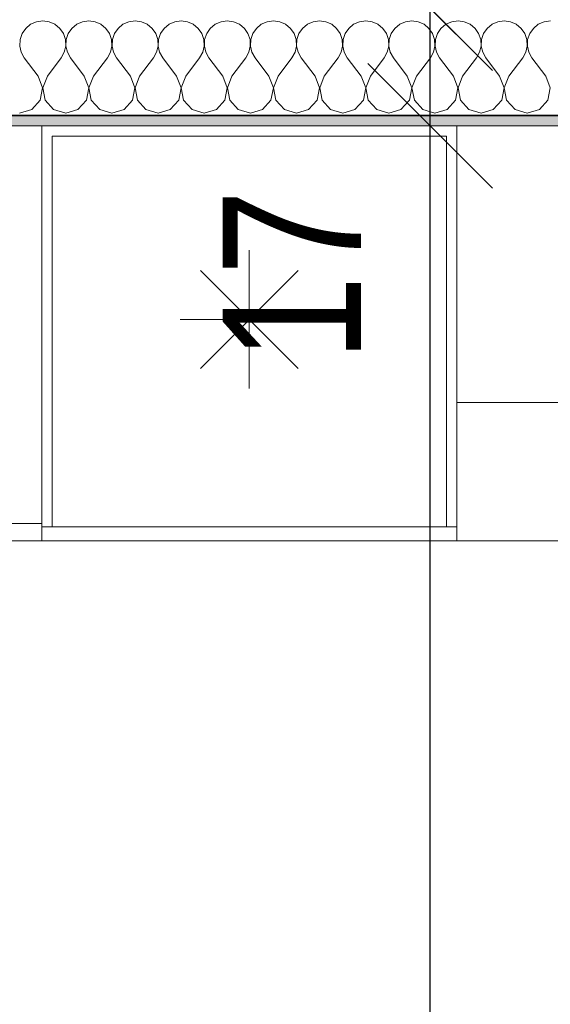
# Model space of a CAD drawing. Header units: metres. Extents: x -7.1 to 26.5, y -14.7 to 18.1.
# Tile 29 of 182: x 2.9 to 3.7, y 2.3 to 3.7. Entities that reach past the tile are written whole.
import ezdxf

# ---------------------------------------------------------------- set-up
doc = ezdxf.new("R2010")
doc.units = ezdxf.units.M
doc.header["$PDMODE"] = 65
doc.linetypes.add('AUSGEZOGEN', pattern=[0])
for name, color, linetype in [('XR$1$015 Innenwände', 7, 'AUSGEZOGEN'), ('XR$1$015 Innenwände Schichttrennlinien', 7, 'AUSGEZOGEN'), ('XR$1$065 Möbel Einrichtung', 7, 'AUSGEZOGEN'), ('XR$1$080 Raumdefinitionen Kontur', 7, 'AUSGEZOGEN'), ('XR$2$105 Bemassungen 100', 7, 'AUSGEZOGEN'), ('XR$3$015 Innenwände Bauteilschraffuren', 7, 'AUSGEZOGEN')]:
    doc.layers.add(name, color=color, linetype=linetype)
doc.styles.add('ARIAL', font='arial.ttf')
doc.dimstyles.new('DIMSTYLE_3', dxfattribs={"dimtxt": 0.2, "dimasz": 0.3, "dimexe": 0, "dimexo": 0, "dimgap": 0.1, "dimtad": 2, "dimrnd": 0.005, "dimzin": 4, "dimdsep": 46, "dimtxsty": 'ARIAL', "dimblk1": 'ALL_ML_STRICH', "dimblk2": 'ALL_ML_STRICH', "dimsah": 1, "dimcen": 0, "dimclrd": 7, "dimclre": 7, "dimclrt": 7, "dimadec": 0, "dimazin": 0, "dimtfac": 1, "dimtdec": 0, "dimtix": 1, "dimtmove": 2, "dimatfit": 3, "dimfxl": 0, "dimtzin": 0, "dimlwd": 0, "dimlwe": 18, "dimarcsym": 0})
doc.dimstyles.new('DIMSTYLE_7', dxfattribs={"dimtxt": 0.2, "dimasz": 0.3, "dimexe": 0, "dimexo": 0, "dimgap": 0.1, "dimtad": 2, "dimdec": 1, "dimlfac": 100, "dimrnd": 0.5, "dimzin": 4, "dimdsep": 46, "dimtxsty": 'ARIAL', "dimblk1": 'ALL_ML_STRICH', "dimblk2": 'ALL_ML_STRICH', "dimsah": 1, "dimcen": 0, "dimclrd": 7, "dimclre": 7, "dimclrt": 7, "dimadec": 0, "dimazin": 0, "dimtfac": 1, "dimtdec": 0, "dimtix": 1, "dimtmove": 2, "dimatfit": 3, "dimfxl": 0, "dimtvp": 1.2, "dimtzin": 0, "dimlwd": 0, "dimlwe": 18, "dimarcsym": 0})

# ---------------------------------------------------------------- blocks, each defined once
blk = doc.blocks.new('ALL_ML_STRICH')
at = {"color": 0, "linetype": 'ByBlock', "lineweight": -2}
for p, q in [((0, -0.5), (0, 0.5)), ((-0.3, -0.3), (0.3, 0.3)), ((-1, 0), (0.5, 0))]:
    blk.add_line(p, q, dxfattribs=at)
blk = doc.blocks.new('*D157')
at = {"layer": 'DEFPOINTS', "color": 7, "linetype": 'AUSGEZOGEN', "lineweight": 18, "transparency": 16777216}
for p in [(6.2718, 2.513), (2.2818, 2.0461), (2.2818, 2.0461)]:
    blk.add_point(p, dxfattribs=at)
at = {"layer": 'XR$2$105 Bemassungen 100', "color": 7, "linetype": 'AUSGEZOGEN', "lineweight": -2, "transparency": 16777216}
for p, q in [((6.2718, 2.7835), (6.2718, 2.0461)), ((2.2818, 2.0461), (2.2818, 2.0461)), ((2.2818, 2.0461), (6.2718, 2.0461))]:
    blk.add_line(p, q, dxfattribs=at)
at = {"layer": 'XR$2$105 Bemassungen 100', "color": 7, "linetype": 'AUSGEZOGEN', "lineweight": 18, "transparency": 16777216, "xscale": 0.3, "yscale": 0.3, "zscale": 0.3, "rotation": 180}
blk.add_blockref('ALL_ML_STRICH', (2.2818, 2.0461), dxfattribs=at)
at = {"layer": 'XR$2$105 Bemassungen 100', "color": 7, "linetype": 'AUSGEZOGEN', "lineweight": 18, "transparency": 16777216, "xscale": 0.3, "yscale": 0.3, "zscale": 0.3}
blk.add_blockref('ALL_ML_STRICH', (6.2718, 2.0461), dxfattribs=at)
at = {"layer": 'XR$2$105 Bemassungen 100', "color": 7, "linetype": 'AUSGEZOGEN', "lineweight": 18, "transparency": 16777216, "insert": (4.2882, 2.2496), "char_height": 0.2, "width": 0.64, "attachment_point": 5, "style": 'ARIAL'}
blk.add_mtext('\\W0.80;\\A1;{\\A1;{3.99\\H0.132000;\\S^ ;}}', dxfattribs=at)
blk = doc.blocks.new('*D200')
at = {"layer": 'DEFPOINTS', "color": 7, "linetype": 'AUSGEZOGEN', "lineweight": 18, "transparency": 16777216}
for p in [(3.4282, 3.5835), (3.4932, -3.6465), (3.4932, -3.6465)]:
    blk.add_point(p, dxfattribs=at)
at = {"layer": 'XR$2$105 Bemassungen 100', "color": 7, "linetype": 'AUSGEZOGEN', "lineweight": -2, "transparency": 16777216}
for p, q in [((3.4932, 3.5835), (3.4932, 3.5835)), ((3.4932, -3.6465), (3.4932, 3.5835)), ((3.4932, -3.6465), (3.4932, -3.6465))]:
    blk.add_line(p, q, dxfattribs=at)
at = {"layer": 'XR$2$105 Bemassungen 100', "color": 7, "linetype": 'AUSGEZOGEN', "lineweight": 18, "transparency": 16777216, "xscale": 0.3, "yscale": 0.3, "zscale": 0.3}
for p, rotation in [((3.4932, 3.5835), 90), ((3.4932, -3.6465), 270)]:
    blk.add_blockref('ALL_ML_STRICH', p, dxfattribs=dict(at, rotation=rotation))
at = {"layer": 'XR$2$105 Bemassungen 100', "color": 7, "linetype": 'AUSGEZOGEN', "lineweight": 18, "transparency": 16777216, "insert": (3.2897, -0.0199), "char_height": 0.2, "width": 0.64, "attachment_point": 5, "rotation": 90, "style": 'ARIAL'}
blk.add_mtext('\\W0.80;\\A1;{\\A1;{7.23\\H0.132000;\\S^ ;}}', dxfattribs=at)
blk = doc.blocks.new('*D201')
at = {"layer": 'DEFPOINTS', "color": 7, "linetype": 'AUSGEZOGEN', "lineweight": 18, "transparency": 16777216}
for p in [(3.4932, 3.7535), (3.4282, 3.5835), (3.4932, 3.5835)]:
    blk.add_point(p, dxfattribs=at)
at = {"layer": 'XR$2$105 Bemassungen 100', "color": 7, "linetype": 'AUSGEZOGEN', "lineweight": -2, "transparency": 16777216}
for p, q in [((3.4932, 3.7535), (3.4932, 3.7535)), ((3.4932, 3.5835), (3.4932, 3.7535)), ((3.4932, 3.5835), (3.4932, 3.5835))]:
    blk.add_line(p, q, dxfattribs=at)
at = {"layer": 'XR$2$105 Bemassungen 100', "color": 7, "linetype": 'AUSGEZOGEN', "lineweight": 18, "transparency": 16777216, "xscale": 0.3, "yscale": 0.3, "zscale": 0.3}
for p, rotation in [((3.4932, 3.7535), 90), ((3.4932, 3.5835), 270)]:
    blk.add_blockref('ALL_ML_STRICH', p, dxfattribs=dict(at, rotation=rotation))
at = {"layer": 'XR$2$105 Bemassungen 100', "color": 7, "linetype": 'AUSGEZOGEN', "lineweight": 18, "transparency": 16777216, "insert": (3.2932, 3.367), "char_height": 0.2, "width": 0.64, "attachment_point": 5, "rotation": 90, "style": 'ARIAL'}
blk.add_mtext('\\W0.80;\\A1;{\\A1;{17\\H0.132000;\\S^ ;}}', dxfattribs=at)
blk = doc.blocks.new('*D202')
at = {"layer": 'DEFPOINTS', "color": 7, "linetype": 'AUSGEZOGEN', "lineweight": 18, "transparency": 16777216}
for p in [(3.4932, 6.6135), (3.4932, 3.7535), (3.4932, 3.7535)]:
    blk.add_point(p, dxfattribs=at)
at = {"layer": 'XR$2$105 Bemassungen 100', "color": 7, "linetype": 'AUSGEZOGEN', "lineweight": -2, "transparency": 16777216}
for p, q in [((3.4932, 6.6135), (3.4932, 6.6135)), ((3.4932, 3.7535), (3.4932, 6.6135)), ((3.4932, 3.7535), (3.4932, 3.7535))]:
    blk.add_line(p, q, dxfattribs=at)
at = {"layer": 'XR$2$105 Bemassungen 100', "color": 7, "linetype": 'AUSGEZOGEN', "lineweight": 18, "transparency": 16777216, "xscale": 0.3, "yscale": 0.3, "zscale": 0.3}
for p, rotation in [((3.4932, 6.6135), 90), ((3.4932, 3.7535), 270)]:
    blk.add_blockref('ALL_ML_STRICH', p, dxfattribs=dict(at, rotation=rotation))
at = {"layer": 'XR$2$105 Bemassungen 100', "color": 7, "linetype": 'AUSGEZOGEN', "lineweight": 18, "transparency": 16777216, "insert": (3.2898, 5.1951), "char_height": 0.2, "width": 0.64, "attachment_point": 5, "rotation": 90, "style": 'ARIAL'}
blk.add_mtext('\\W0.80;\\A1;{\\A1;{2.86\\H0.132000;\\S^ ;}}', dxfattribs=at)
blk = doc.blocks.new('COMPLEXOBJECT_166')
at = {"layer": 'XR$3$015 Innenwände Bauteilschraffuren', "color": 8, "linetype": 'AUSGEZOGEN', "lineweight": 13, "transparency": 33554687}
for p, q in [((2.9158, 3.7302), (2.9087, 3.7243)), ((2.9242, 3.7339), (2.9158, 3.7302)), ((2.9333, 3.7352), (2.9242, 3.7339)), ((2.9424, 3.7339), (2.9333, 3.7352)), ((2.9509, 3.7302), (2.9424, 3.7339)), ((2.9579, 3.7243), (2.9509, 3.7302)), ((2.9825, 3.7302), (2.9754, 3.7243)), ((2.9909, 3.7339), (2.9825, 3.7302)), ((3, 3.7352), (2.9909, 3.7339)), ((3.0091, 3.7339), (3, 3.7352)), ((3.0175, 3.7302), (3.0091, 3.7339)), ((3.0246, 3.7243), (3.0175, 3.7302)), ((3.0491, 3.7302), (3.0421, 3.7243)), ((3.0576, 3.7339), (3.0491, 3.7302)), ((3.0667, 3.7352), (3.0576, 3.7339)), ((3.0758, 3.7339), (3.0667, 3.7352)), ((3.0842, 3.7302), (3.0758, 3.7339)), ((3.0913, 3.7243), (3.0842, 3.7302)), ((3.1158, 3.7302), (3.1087, 3.7243)), ((3.1242, 3.7339), (3.1158, 3.7302)), ((3.1333, 3.7352), (3.1242, 3.7339)), ((3.1424, 3.7339), (3.1333, 3.7352)), ((3.1509, 3.7302), (3.1424, 3.7339)), ((3.1579, 3.7243), (3.1509, 3.7302)), ((3.1825, 3.7302), (3.1754, 3.7243)), ((3.1909, 3.7339), (3.1825, 3.7302)), ((3.2, 3.7352), (3.1909, 3.7339)), ((3.2091, 3.7339), (3.2, 3.7352)), ((3.2175, 3.7302), (3.2091, 3.7339)), ((3.2246, 3.7243), (3.2175, 3.7302)), ((3.2491, 3.7302), (3.2421, 3.7243)), ((3.2576, 3.7339), (3.2491, 3.7302)), ((3.2667, 3.7352), (3.2576, 3.7339)), ((3.2758, 3.7339), (3.2667, 3.7352)), ((3.2842, 3.7302), (3.2758, 3.7339)), ((3.2913, 3.7243), (3.2842, 3.7302)), ((3.3158, 3.7302), (3.3087, 3.7243)), ((3.3242, 3.7339), (3.3158, 3.7302)), ((3.3333, 3.7352), (3.3242, 3.7339)), ((3.3424, 3.7339), (3.3333, 3.7352)), ((3.3509, 3.7302), (3.3424, 3.7339)), ((3.3579, 3.7243), (3.3509, 3.7302)), ((3.3825, 3.7302), (3.3754, 3.7243)), ((3.3909, 3.7339), (3.3825, 3.7302)), ((3.4, 3.7352), (3.3909, 3.7339)), ((3.4091, 3.7339), (3.4, 3.7352)), ((3.4175, 3.7302), (3.4091, 3.7339)), ((3.4246, 3.7243), (3.4175, 3.7302)), ((3.4491, 3.7302), (3.4421, 3.7243)), ((3.4576, 3.7339), (3.4491, 3.7302)), ((3.4667, 3.7352), (3.4576, 3.7339)), ((3.4758, 3.7339), (3.4667, 3.7352)), ((3.4842, 3.7302), (3.4758, 3.7339)), ((3.4913, 3.7243), (3.4842, 3.7302)), ((3.5158, 3.7302), (3.5087, 3.7243)), ((3.5242, 3.7339), (3.5158, 3.7302)), ((3.5333, 3.7352), (3.5242, 3.7339)), ((3.5424, 3.7339), (3.5333, 3.7352)), ((3.5509, 3.7302), (3.5424, 3.7339)), ((3.5579, 3.7243), (3.5509, 3.7302)), ((3.5825, 3.7302), (3.5754, 3.7243)), ((3.5909, 3.7339), (3.5825, 3.7302)), ((3.6, 3.7352), (3.5909, 3.7339)), ((3.6091, 3.7339), (3.6, 3.7352)), ((3.6175, 3.7302), (3.6091, 3.7339)), ((3.6246, 3.7243), (3.6175, 3.7302)), ((3.6491, 3.7302), (3.6421, 3.7243)), ((3.6576, 3.7339), (3.6491, 3.7302)), ((3.6667, 3.7352), (3.6576, 3.7339)), ((2.9035, 3.7167), (2.9006, 3.708)), ((2.9087, 3.7243), (2.9035, 3.7167)), ((2.9631, 3.7167), (2.9579, 3.7243)), ((2.9661, 3.708), (2.9631, 3.7167)), ((2.9702, 3.7167), (2.9672, 3.708)), ((2.9754, 3.7243), (2.9702, 3.7167)), ((3.0298, 3.7167), (3.0246, 3.7243)), ((3.0328, 3.708), (3.0298, 3.7167)), ((3.0369, 3.7167), (3.0339, 3.708)), ((3.0421, 3.7243), (3.0369, 3.7167)), ((3.0965, 3.7167), (3.0913, 3.7243)), ((3.0994, 3.708), (3.0965, 3.7167)), ((3.1035, 3.7167), (3.1006, 3.708)), ((3.1087, 3.7243), (3.1035, 3.7167)), ((3.1631, 3.7167), (3.1579, 3.7243)), ((3.1661, 3.708), (3.1631, 3.7167)), ((3.1702, 3.7167), (3.1672, 3.708)), ((3.1754, 3.7243), (3.1702, 3.7167)), ((3.2298, 3.7167), (3.2246, 3.7243)), ((3.2328, 3.708), (3.2298, 3.7167)), ((3.2369, 3.7167), (3.2339, 3.708)), ((3.2421, 3.7243), (3.2369, 3.7167)), ((3.2965, 3.7167), (3.2913, 3.7243)), ((3.2994, 3.708), (3.2965, 3.7167)), ((3.3035, 3.7167), (3.3006, 3.708)), ((3.3087, 3.7243), (3.3035, 3.7167)), ((3.3631, 3.7167), (3.3579, 3.7243)), ((3.3661, 3.708), (3.3631, 3.7167)), ((3.3702, 3.7167), (3.3672, 3.708)), ((3.3754, 3.7243), (3.3702, 3.7167)), ((3.4298, 3.7167), (3.4246, 3.7243)), ((3.4328, 3.708), (3.4298, 3.7167)), ((3.4369, 3.7167), (3.4339, 3.708)), ((3.4421, 3.7243), (3.4369, 3.7167)), ((3.4965, 3.7167), (3.4913, 3.7243)), ((3.4994, 3.708), (3.4965, 3.7167)), ((3.5035, 3.7167), (3.5006, 3.708)), ((3.5087, 3.7243), (3.5035, 3.7167)), ((3.5631, 3.7167), (3.5579, 3.7243)), ((3.5661, 3.708), (3.5631, 3.7167)), ((3.5702, 3.7167), (3.5672, 3.708)), ((3.5754, 3.7243), (3.5702, 3.7167)), ((3.6298, 3.7167), (3.6246, 3.7243)), ((3.6328, 3.708), (3.6298, 3.7167)), ((3.6369, 3.7167), (3.6339, 3.708)), ((3.6421, 3.7243), (3.6369, 3.7167)), ((2.9006, 3.708), (2.9001, 3.6988)), ((2.9665, 3.6988), (2.9661, 3.708)), ((2.9672, 3.708), (2.9668, 3.6988)), ((3.0332, 3.6988), (3.0328, 3.708)), ((3.0339, 3.708), (3.0335, 3.6988)), ((3.0999, 3.6988), (3.0994, 3.708)), ((3.1006, 3.708), (3.1001, 3.6988)), ((3.1665, 3.6988), (3.1661, 3.708)), ((3.1672, 3.708), (3.1668, 3.6988)), ((3.2332, 3.6988), (3.2328, 3.708)), ((3.2339, 3.708), (3.2335, 3.6988)), ((3.2999, 3.6988), (3.2994, 3.708)), ((3.3006, 3.708), (3.3001, 3.6988)), ((3.3665, 3.6988), (3.3661, 3.708)), ((3.3672, 3.708), (3.3668, 3.6988)), ((3.4332, 3.6988), (3.4328, 3.708)), ((3.4339, 3.708), (3.4335, 3.6988)), ((3.4999, 3.6988), (3.4994, 3.708)), ((3.5006, 3.708), (3.5001, 3.6988)), ((3.5665, 3.6988), (3.5661, 3.708)), ((3.5672, 3.708), (3.5668, 3.6988)), ((3.6332, 3.6988), (3.6328, 3.708)), ((3.6339, 3.708), (3.6335, 3.6988)), ((2.9001, 3.6988), (2.9022, 3.6899)), ((2.9022, 3.6899), (2.9067, 3.6818)), ((2.96, 3.6818), (2.9645, 3.6899)), ((2.9645, 3.6899), (2.9665, 3.6988)), ((2.9668, 3.6988), (2.9689, 3.6899)), ((2.9689, 3.6899), (2.9733, 3.6818)), ((3.0267, 3.6818), (3.0311, 3.6899)), ((3.0311, 3.6899), (3.0332, 3.6988)), ((3.0335, 3.6988), (3.0355, 3.6899)), ((3.0355, 3.6899), (3.04, 3.6818)), ((3.0933, 3.6818), (3.0978, 3.6899)), ((3.0978, 3.6899), (3.0999, 3.6988)), ((3.1001, 3.6988), (3.1022, 3.6899)), ((3.1022, 3.6899), (3.1067, 3.6818)), ((3.16, 3.6818), (3.1645, 3.6899)), ((3.1645, 3.6899), (3.1665, 3.6988)), ((3.1668, 3.6988), (3.1689, 3.6899)), ((3.1689, 3.6899), (3.1733, 3.6818)), ((3.2267, 3.6818), (3.2311, 3.6899)), ((3.2311, 3.6899), (3.2332, 3.6988)), ((3.2335, 3.6988), (3.2355, 3.6899)), ((3.2355, 3.6899), (3.24, 3.6818)), ((3.2933, 3.6818), (3.2978, 3.6899)), ((3.2978, 3.6899), (3.2999, 3.6988)), ((3.3001, 3.6988), (3.3022, 3.6899)), ((3.3022, 3.6899), (3.3067, 3.6818)), ((3.36, 3.6818), (3.3645, 3.6899)), ((3.3645, 3.6899), (3.3665, 3.6988)), ((3.3668, 3.6988), (3.3689, 3.6899)), ((3.3689, 3.6899), (3.3733, 3.6818)), ((3.4267, 3.6818), (3.4311, 3.6899)), ((3.4311, 3.6899), (3.4332, 3.6988)), ((3.4335, 3.6988), (3.4355, 3.6899)), ((3.4355, 3.6899), (3.44, 3.6818)), ((3.4933, 3.6818), (3.4978, 3.6899)), ((3.4978, 3.6899), (3.4999, 3.6988)), ((3.5001, 3.6988), (3.5022, 3.6899)), ((3.5022, 3.6899), (3.5067, 3.6818)), ((3.56, 3.6818), (3.5645, 3.6899)), ((3.5645, 3.6899), (3.5665, 3.6988)), ((3.5668, 3.6988), (3.5689, 3.6899)), ((3.5689, 3.6899), (3.5733, 3.6818)), ((3.6267, 3.6818), (3.6311, 3.6899)), ((3.6311, 3.6899), (3.6332, 3.6988)), ((3.6335, 3.6988), (3.6355, 3.6899)), ((3.6355, 3.6899), (3.64, 3.6818)), ((2.9267, 3.6552), (2.9067, 3.6818)), ((2.94, 3.6552), (2.96, 3.6818)), ((2.9933, 3.6552), (2.9733, 3.6818)), ((3.0067, 3.6552), (3.0267, 3.6818)), ((3.06, 3.6552), (3.04, 3.6818)), ((3.0733, 3.6552), (3.0933, 3.6818)), ((3.1267, 3.6552), (3.1067, 3.6818)), ((3.14, 3.6552), (3.16, 3.6818)), ((3.1933, 3.6552), (3.1733, 3.6818)), ((3.2067, 3.6552), (3.2267, 3.6818)), ((3.26, 3.6552), (3.24, 3.6818)), ((3.2733, 3.6552), (3.2933, 3.6818)), ((3.3267, 3.6552), (3.3067, 3.6818)), ((3.34, 3.6552), (3.36, 3.6818)), ((3.3933, 3.6552), (3.3733, 3.6818)), ((3.4067, 3.6552), (3.4267, 3.6818)), ((3.46, 3.6552), (3.44, 3.6818)), ((3.4733, 3.6552), (3.4933, 3.6818)), ((3.5267, 3.6552), (3.5067, 3.6818)), ((3.54, 3.6552), (3.56, 3.6818)), ((3.5933, 3.6552), (3.5733, 3.6818)), ((3.6067, 3.6552), (3.6267, 3.6818)), ((3.66, 3.6552), (3.64, 3.6818)), ((2.9332, 3.6382), (2.9267, 3.6552)), ((2.94, 3.6552), (2.9335, 3.6382)), ((2.9999, 3.6382), (2.9933, 3.6552)), ((3.0067, 3.6552), (3.0001, 3.6382)), ((3.0665, 3.6382), (3.06, 3.6552)), ((3.0733, 3.6552), (3.0668, 3.6382)), ((3.1332, 3.6382), (3.1267, 3.6552)), ((3.14, 3.6552), (3.1335, 3.6382)), ((3.1999, 3.6382), (3.1933, 3.6552)), ((3.2067, 3.6552), (3.2001, 3.6382)), ((3.2665, 3.6382), (3.26, 3.6552)), ((3.2733, 3.6552), (3.2668, 3.6382)), ((3.3332, 3.6382), (3.3267, 3.6552)), ((3.34, 3.6552), (3.3335, 3.6382)), ((3.3999, 3.6382), (3.3933, 3.6552)), ((3.4067, 3.6552), (3.4001, 3.6382)), ((3.4665, 3.6382), (3.46, 3.6552)), ((3.4733, 3.6552), (3.4668, 3.6382)), ((3.5332, 3.6382), (3.5267, 3.6552)), ((3.54, 3.6552), (3.5335, 3.6382)), ((3.5999, 3.6382), (3.5933, 3.6552)), ((3.6067, 3.6552), (3.6001, 3.6382)), ((3.6665, 3.6382), (3.66, 3.6552)), ((2.9298, 3.6203), (2.9332, 3.6382)), ((2.9335, 3.6382), (2.9369, 3.6203)), ((2.9965, 3.6203), (2.9999, 3.6382)), ((3.0001, 3.6382), (3.0035, 3.6203)), ((3.0631, 3.6203), (3.0665, 3.6382)), ((3.0668, 3.6382), (3.0702, 3.6203)), ((3.1298, 3.6203), (3.1332, 3.6382)), ((3.1335, 3.6382), (3.1369, 3.6203)), ((3.1965, 3.6203), (3.1999, 3.6382)), ((3.2001, 3.6382), (3.2035, 3.6203)), ((3.2631, 3.6203), (3.2665, 3.6382)), ((3.2668, 3.6382), (3.2702, 3.6203)), ((3.3298, 3.6203), (3.3332, 3.6382)), ((3.3335, 3.6382), (3.3369, 3.6203)), ((3.3965, 3.6203), (3.3999, 3.6382)), ((3.4001, 3.6382), (3.4035, 3.6203)), ((3.4631, 3.6203), (3.4665, 3.6382)), ((3.4668, 3.6382), (3.4702, 3.6203)), ((3.5298, 3.6203), (3.5332, 3.6382)), ((3.5335, 3.6382), (3.5369, 3.6203)), ((3.5965, 3.6203), (3.5999, 3.6382)), ((3.6001, 3.6382), (3.6035, 3.6203)), ((3.6631, 3.6203), (3.6665, 3.6382)), ((2.9175, 3.6068), (2.9298, 3.6203)), ((2.9369, 3.6203), (2.9491, 3.6068)), ((2.9842, 3.6068), (2.9965, 3.6203)), ((3.0035, 3.6203), (3.0158, 3.6068)), ((3.0509, 3.6068), (3.0631, 3.6203)), ((3.0702, 3.6203), (3.0825, 3.6068)), ((3.1175, 3.6068), (3.1298, 3.6203)), ((3.1369, 3.6203), (3.1491, 3.6068)), ((3.1842, 3.6068), (3.1965, 3.6203)), ((3.2035, 3.6203), (3.2158, 3.6068)), ((3.2509, 3.6068), (3.2631, 3.6203)), ((3.2702, 3.6203), (3.2825, 3.6068)), ((3.3175, 3.6068), (3.3298, 3.6203)), ((3.3369, 3.6203), (3.3491, 3.6068)), ((3.3842, 3.6068), (3.3965, 3.6203)), ((3.4035, 3.6203), (3.4158, 3.6068)), ((3.4509, 3.6068), (3.4631, 3.6203)), ((3.4702, 3.6203), (3.4825, 3.6068)), ((3.5175, 3.6068), (3.5298, 3.6203)), ((3.5369, 3.6203), (3.5491, 3.6068)), ((3.5842, 3.6068), (3.5965, 3.6203)), ((3.6035, 3.6203), (3.6158, 3.6068)), ((3.6509, 3.6068), (3.6631, 3.6203)), ((2.9, 3.6018), (2.9175, 3.6068)), ((2.9491, 3.6068), (2.9667, 3.6018)), ((2.9667, 3.6018), (2.9842, 3.6068)), ((3.0158, 3.6068), (3.0333, 3.6018)), ((3.0333, 3.6018), (3.0509, 3.6068)), ((3.0825, 3.6068), (3.1, 3.6018)), ((3.1, 3.6018), (3.1175, 3.6068)), ((3.1491, 3.6068), (3.1667, 3.6018)), ((3.1667, 3.6018), (3.1842, 3.6068)), ((3.2158, 3.6068), (3.2333, 3.6018)), ((3.2333, 3.6018), (3.2509, 3.6068)), ((3.2825, 3.6068), (3.3, 3.6018)), ((3.3, 3.6018), (3.3175, 3.6068)), ((3.3491, 3.6068), (3.3667, 3.6018)), ((3.3667, 3.6018), (3.3842, 3.6068)), ((3.4158, 3.6068), (3.4333, 3.6018)), ((3.4333, 3.6018), (3.4509, 3.6068)), ((3.4825, 3.6068), (3.5, 3.6018)), ((3.5, 3.6018), (3.5175, 3.6068)), ((3.5491, 3.6068), (3.5667, 3.6018)), ((3.5667, 3.6018), (3.5842, 3.6068)), ((3.6158, 3.6068), (3.6333, 3.6018)), ((3.6333, 3.6018), (3.6509, 3.6068))]:
    blk.add_line(p, q, dxfattribs=at)

msp = doc.modelspace()

# ---------------------------------------------------------------- hatches: boundary and pattern name
at = {"layer": 'XR$3$015 Innenwände Bauteilschraffuren', "linetype": 'AUSGEZOGEN', "lineweight": 13, "true_color": 0x202020, "transparency": 33554687}
msp.add_hatch(color=250, dxfattribs=at).paths.add_polyline_path([(6.2568, 3.5985), (2.2818, 3.5985), (2.2818, 3.5835), (6.2568, 3.5835)])

# ---------------------------------------------------------------- linework, layer by layer
at = {"layer": 'XR$1$015 Innenwände', "color": 7, "linetype": 'AUSGEZOGEN', "lineweight": 18, "transparency": 33554687}
msp.add_line((2.2818, 3.5835), (6.2568, 3.5835), dxfattribs=at)
at = {"layer": 'XR$1$015 Innenwände Schichttrennlinien', "color": 7, "linetype": 'AUSGEZOGEN', "lineweight": 35, "transparency": 33554687}
msp.add_line((2.2818, 3.5985), (6.1168, 3.5985), dxfattribs=at)
at = {"layer": 'XR$1$065 Möbel Einrichtung', "color": 8, "linetype": 'AUSGEZOGEN', "lineweight": 13, "transparency": 33554687}
for p, q in [((6.2518, 3.5835), (2.2818, 3.5835)), ((2.9318, 2.9835), (2.9318, 3.5835)), ((2.9318, 3.5835), (3.5318, 3.5835)), ((3.5318, 3.5835), (3.5318, 2.9835)), ((2.9468, 3.0035), (2.9468, 3.5685)), ((3.5168, 3.5685), (2.9468, 3.5685)), ((3.5168, 3.0035), (3.5168, 3.5685)), ((3.2318, 3.2035), (3.2318, 3.4035)), ((3.3025, 3.2328), (3.1611, 3.3742)), ((3.3025, 3.3742), (3.1611, 3.2328)), ((3.3318, 3.3035), (3.1318, 3.3035)), ((2.9318, 3.0085), (2.3318, 3.0085)), ((3.5318, 3.0035), (2.9318, 3.0035)), ((6.2518, 2.9835), (2.2818, 2.9835)), ((3.5318, 2.9835), (2.9318, 2.9835))]:
    msp.add_line(p, q, dxfattribs=at)
for points in [[(2.9318, 2.9835), (2.3318, 2.9835), (2.3318, 3.5835), (2.9318, 3.5835), (2.9318, 2.9835)], [(3.8318, 3.1835), (3.5318, 3.1835), (3.5318, 3.5835), (3.8318, 3.5835), (3.8318, 3.1835)]]:
    msp.add_lwpolyline(points, close=True, dxfattribs=at)
at = {"layer": 'XR$1$080 Raumdefinitionen Kontur', "color": 8, "linetype": 'AUSGEZOGEN', "lineweight": 13, "transparency": 33554687}
msp.add_lwpolyline([(8.5618, -3.6456), (8.5618, 3.5835), (7.4318, 3.5835), (6.2318, 3.5835), (2.2818, 3.5835), (2.2818, -3.6456), (8.5618, -3.6456)], close=True, dxfattribs=at)

# ---------------------------------------------------------------- block references
at = {"layer": 'XR$3$015 Innenwände Bauteilschraffuren', "color": 8, "linetype": 'AUSGEZOGEN', "lineweight": 13, "transparency": 33554687}
msp.add_blockref('COMPLEXOBJECT_166', (0, 0), dxfattribs=at)

# ---------------------------------------------------------------- dimensions: what is measured, and where the dimension line sits
at = {"layer": 'XR$2$105 Bemassungen 100', "color": 7, "linetype": 'AUSGEZOGEN', "lineweight": 18, "transparency": 33554687}
for base, p1, p2, dimstyle, picture, middle in [((3.4932, 6.6135), (3.4932, 3.7535), (3.4932, 6.6135), 'DIMSTYLE_3', '*D202', (3.2898, 5.1951)), ((3.4932, 3.7535), (3.4932, 3.5835), (3.4932, 3.7535), 'DIMSTYLE_7', '*D201', (3.2932, 3.367)), ((3.4932, 3.5835), (3.4932, -3.6465), (3.4932, 3.5835), 'DIMSTYLE_3', '*D200', (3.2897, -0.0199))]:
    dim = msp.add_linear_dim(base=base, p1=p1, p2=p2, angle=90, dimstyle=dimstyle, override={"dimpost": '<>', "dimclrd": 7, "dimclre": 7, "dimclrt": 7, "dimlwd": 0, "dimlwe": 18}, dxfattribs=at)
    dim.commit()
    dim.dimension.update_dxf_attribs({"geometry": picture, "text_midpoint": middle, "dimtype": 160})
dim = msp.add_linear_dim(base=(6.2718, 2.0461), p1=(2.2818, 2.0461), p2=(6.2718, 2.7835), dimstyle='DIMSTYLE_3', override={"dimpost": '<>', "dimclrd": 7, "dimclre": 7, "dimclrt": 7, "dimlwd": 0, "dimlwe": 18}, dxfattribs=at)
dim.commit()
dim.dimension.update_dxf_attribs({"geometry": '*D157', "text_midpoint": (4.2882, 2.2496), "dimtype": 160})

doc.saveas('drawing.dxf')
